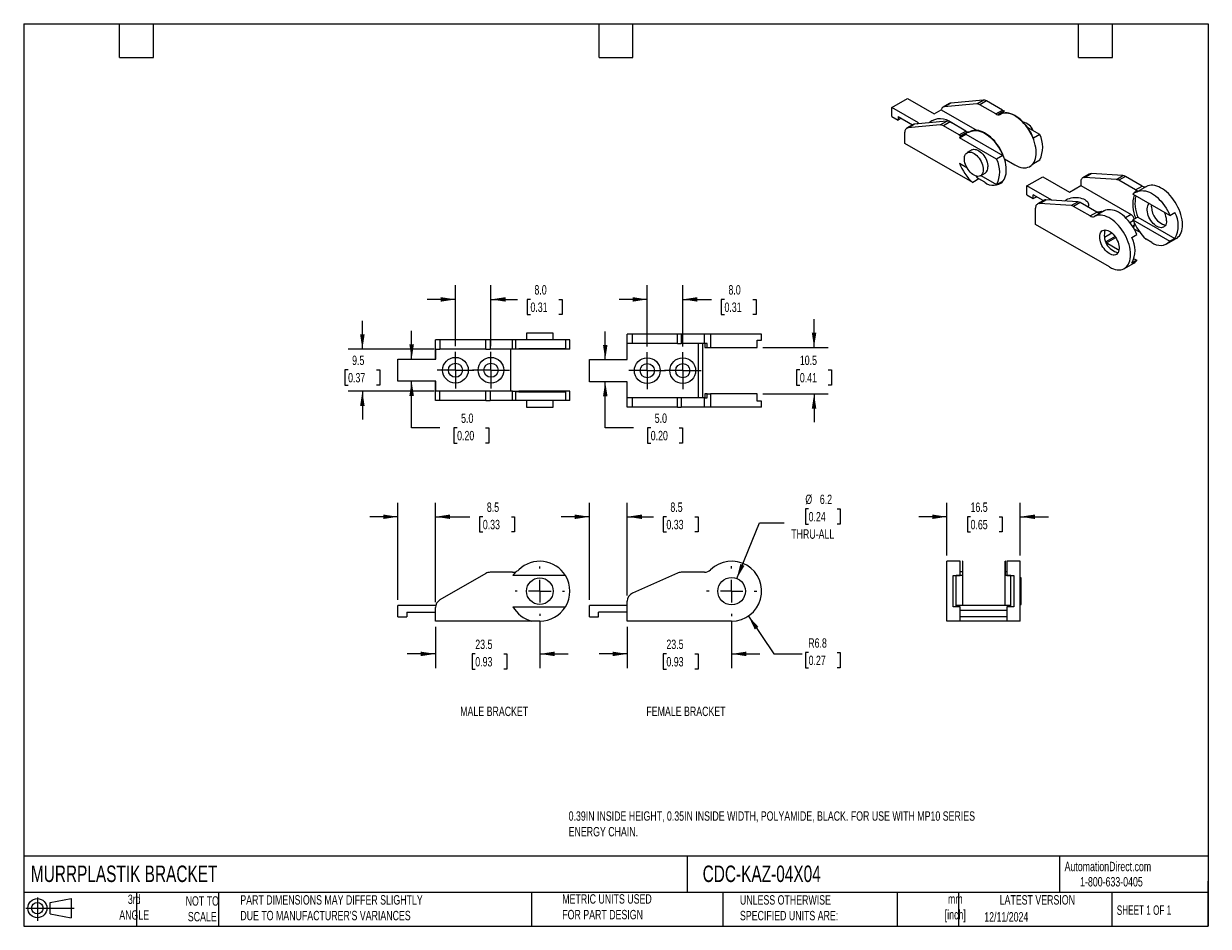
# Model space of a CAD drawing. Header units: millimetres. Extents: x 6 to 273, y 6 to 210.
import ezdxf

# ---------------------------------------------------------------- set-up
doc = ezdxf.new("R2010")
doc.units = ezdxf.units.MM
doc.layers.add('TEXT', color=140, linetype='Continuous', lineweight=25)
doc.styles.add('SLDTEXTSTYLE0', font='TXT', dxfattribs={"width": 0.7})
doc.styles.add('SLDTEXTSTYLE1', font='TXT', dxfattribs={"width": 0.65})
doc.dimstyles.new('SLDDIMSTYLE0', dxfattribs={"dimtxt": 2.158008, "dimasz": 3.302, "dimexe": 0, "dimexo": 0.0625, "dimgap": 0.539502, "dimtad": 0, "dimtih": 1, "dimtoh": 1, "dimrnd": 1e-09, "dimzin": 12, "dimdsep": 46, "dimtxsty": 'SLDTEXTSTYLE0', "dimsah": 1, "dimcen": 0.09, "dimadec": 0, "dimazin": 3, "dimtfac": 1, "dimtmove": 0, "dimatfit": 0, "dimfxl": 0, "dimfrac": 2, "dimtolj": 1, "dimtzin": 12, "dimarcsym": 0})
doc.dimstyles.new('SLDDIMSTYLE1', dxfattribs={"dimtxt": 2.158008, "dimasz": 3.302, "dimexe": 0, "dimexo": 0.0625, "dimgap": 0.539502, "dimtad": 0, "dimtih": 1, "dimtoh": 1, "dimrnd": 1e-09, "dimzin": 12, "dimdsep": 46, "dimtxsty": 'SLDTEXTSTYLE0', "dimsah": 1, "dimcen": 0, "dimadec": 0, "dimazin": 3, "dimtfac": 1, "dimtofl": 0, "dimtmove": 0, "dimatfit": 3, "dimfxl": 0, "dimfrac": 2, "dimtolj": 1, "dimtzin": 12, "dimarcsym": 0})
doc.dimstyles.new('SLDDIMSTYLE2', dxfattribs={"dimtxt": 2.158008, "dimasz": 3.302, "dimexe": 0, "dimexo": 0.0625, "dimgap": 0.539502, "dimtad": 0, "dimtih": 1, "dimtoh": 1, "dimrnd": 1e-09, "dimzin": 12, "dimdsep": 46, "dimtxsty": 'SLDTEXTSTYLE0', "dimsah": 1, "dimcen": 0, "dimadec": 0, "dimazin": 3, "dimtfac": 1, "dimtofl": 0, "dimtmove": 0, "dimatfit": 3, "dimfxl": 0, "dimfrac": 2, "dimtolj": 1, "dimtzin": 12, "dimarcsym": 0})
doc.dimstyles.new('SLDDIMSTYLE3', dxfattribs={"dimtxt": 2.158008, "dimasz": 3.302, "dimexe": 0, "dimexo": 0.0625, "dimgap": 0.539502, "dimtad": 0, "dimtih": 1, "dimtoh": 1, "dimrnd": 1e-09, "dimzin": 4, "dimdsep": 46, "dimtxsty": 'SLDTEXTSTYLE0', "dimsah": 1, "dimcen": 0.09, "dimadec": 0, "dimazin": 1, "dimtfac": 1, "dimtmove": 0, "dimatfit": 0, "dimfxl": 0, "dimfrac": 2, "dimtolj": 1, "dimtzin": 12, "dimarcsym": 0})

# ---------------------------------------------------------------- blocks, each defined once
blk = doc.blocks.new('Block11')
at = {"color": 7, "linetype": 'Continuous', "lineweight": 18}
for p, q in [((0, 2.88), (10.87, 2.88)), ((2.59, 5.31), (2.59, 0)), ((5.48, 4.17), (10.18, 5.03)), ((5.48, 1.6), (5.48, 4.17)), ((10.18, 5.03), (10.18, 0.73)), ((5.48, 1.6), (10.18, 0.73))]:
    blk.add_line(p, q, dxfattribs=at)
for radius in [2.15, 1.29]:
    blk.add_circle((2.59, 2.88), radius, dxfattribs=at)
blk = doc.blocks.new('Block12')
at = {"color": 7, "linetype": 'Continuous'}
blk.add_blockref('Block11', (0, 0), dxfattribs=at)
blk = doc.blocks.new('_D')
at = {"color": 7, "linetype": 'Continuous', "lineweight": 0}
for p, q in [((165.73, 74.89), (165.73, 64.5)), ((142.23, 73.78), (142.23, 64.5)), ((142.23, 67.68), (135.88, 67.68)), ((151.05, 67.68), (150.33, 67.68)), ((150.33, 67.68), (150.33, 64.25)), ((157.47, 67.68), (158.19, 67.68)), ((158.19, 67.68), (158.19, 64.25)), ((165.73, 67.68), (172.08, 67.68)), ((150.33, 64.25), (151.05, 64.25)), ((158.19, 64.25), (157.47, 64.25))]:
    blk.add_line(p, q, dxfattribs=at)
at = {"color": 7, "linetype": 'Continuous', "lineweight": 18}
for points in [[(142.23, 67.68), (138.93, 68.18), (138.93, 67.17)], [(165.73, 67.68), (169.04, 67.17), (169.04, 68.18)]]:
    blk.add_solid(points, dxfattribs=at)
at = {"color": 7, "linetype": 'Continuous', "lineweight": 18, "char_height": 2.117, "attachment_point": 1, "style": 'SLDTEXTSTYLE0'}
for s, insert in [('23.5', (151.05, 70.89)), ('0.93', (151.05, 66.97))]:
    blk.add_mtext(s, dxfattribs=dict(at, insert=insert))
blk = doc.blocks.new('_D_1')
at = {"color": 7, "linetype": 'Continuous', "lineweight": 0}
for p, q in [((169.51, 76.2), (175.26, 67.68)), ((175.26, 67.68), (181.61, 67.68)), ((183.06, 67.98), (182.34, 67.98)), ((182.34, 67.98), (182.34, 64.55)), ((189.48, 67.98), (190.2, 67.98)), ((190.2, 67.98), (190.2, 64.55)), ((182.34, 64.55), (183.06, 64.55)), ((190.2, 64.55), (189.48, 64.55))]:
    blk.add_line(p, q, dxfattribs=at)
at = {"color": 7, "linetype": 'Continuous', "lineweight": 18}
blk.add_solid([(169.51, 76.2), (170.94, 73.18), (171.78, 73.75)], dxfattribs=at)
at = {"color": 7, "linetype": 'Continuous', "lineweight": 18, "char_height": 2.117, "attachment_point": 1, "style": 'SLDTEXTSTYLE0'}
for s, insert in [('R6.8', (182.98, 71.19)), ('0.27', (183.06, 67.28))]:
    blk.add_mtext(s, dxfattribs=dict(at, insert=insert))
blk = doc.blocks.new('_D_2')
at = {"color": 7, "linetype": 'Continuous', "lineweight": 0}
for p, q in [((183.06, 100.32), (182.34, 100.32)), ((182.34, 100.32), (182.34, 96.89)), ((189.48, 100.32), (190.2, 100.32)), ((190.2, 100.32), (190.2, 96.89)), ((166.9, 84.67), (172, 97.19)), ((172, 97.19), (177.56, 97.19)), ((182.34, 96.89), (183.06, 96.89)), ((190.2, 96.89), (189.48, 96.89))]:
    blk.add_line(p, q, dxfattribs=at)
at = {"color": 7, "linetype": 'Continuous', "lineweight": 18}
blk.add_solid([(166.9, 84.67), (168.62, 87.53), (167.68, 87.92)], dxfattribs=at)
at = {"color": 7, "linetype": 'Continuous', "lineweight": 18, "char_height": 2.117, "attachment_point": 1, "style": 'SLDTEXTSTYLE0'}
for s, insert in [('%%c', (182.33, 103.53)), ('6.2', (185.59, 103.53)), ('0.24', (183.06, 99.62)), ('THRU-ALL', (179.15, 95.71))]:
    blk.add_mtext(s, dxfattribs=dict(at, insert=insert))
blk = doc.blocks.new('_D_3')
at = {"color": 7, "linetype": 'Continuous', "lineweight": 0}
for p, q in [((133.73, 79.82), (133.73, 101.72)), ((142.23, 80.82), (142.23, 101.72)), ((133.73, 98.55), (127.38, 98.55)), ((142.23, 98.55), (148.13, 98.55)), ((151.05, 98.55), (150.33, 98.55)), ((150.33, 98.55), (150.33, 95.12)), ((157.47, 98.55), (158.19, 98.55)), ((158.19, 98.55), (158.19, 95.12)), ((150.33, 95.12), (151.05, 95.12)), ((158.19, 95.12), (157.47, 95.12))]:
    blk.add_line(p, q, dxfattribs=at)
at = {"color": 7, "linetype": 'Continuous', "lineweight": 18}
for points in [[(133.73, 98.55), (130.43, 99.05), (130.43, 98.04)], [(142.23, 98.55), (145.54, 98.04), (145.54, 99.05)]]:
    blk.add_solid(points, dxfattribs=at)
at = {"color": 7, "linetype": 'Continuous', "lineweight": 18, "char_height": 2.117, "attachment_point": 1, "style": 'SLDTEXTSTYLE0'}
for s, insert in [('8.5', (151.95, 101.76)), ('0.33', (151.05, 97.85))]:
    blk.add_mtext(s, dxfattribs=dict(at, insert=insert))
blk = doc.blocks.new('_D_4')
at = {"color": 7, "linetype": 'Continuous', "lineweight": 0}
for p, q in [((90.6, 79.82), (90.6, 101.72)), ((99.05, 79.35), (99.05, 101.72)), ((90.6, 98.55), (84.25, 98.55)), ((99.05, 98.55), (106.8, 98.55)), ((109.72, 98.55), (109, 98.55)), ((109, 98.55), (109, 95.12)), ((116.14, 98.55), (116.86, 98.55)), ((116.86, 98.55), (116.86, 95.12)), ((109, 95.12), (109.72, 95.12)), ((116.86, 95.12), (116.14, 95.12))]:
    blk.add_line(p, q, dxfattribs=at)
at = {"color": 7, "linetype": 'Continuous', "lineweight": 18}
for points in [[(90.6, 98.55), (87.3, 99.05), (87.3, 98.04)], [(99.05, 98.55), (102.36, 98.04), (102.36, 99.05)]]:
    blk.add_solid(points, dxfattribs=at)
at = {"color": 7, "linetype": 'Continuous', "lineweight": 18, "char_height": 2.117, "attachment_point": 1, "style": 'SLDTEXTSTYLE0'}
for s, insert in [('8.5', (110.62, 101.76)), ('0.33', (109.72, 97.85))]:
    blk.add_mtext(s, dxfattribs=dict(at, insert=insert))
blk = doc.blocks.new('_D_5')
at = {"color": 7, "linetype": 'Continuous', "lineweight": 0}
for p, q in [((122.55, 74.99), (122.55, 64.5)), ((99.05, 73.78), (99.05, 64.5)), ((99.05, 67.68), (92.7, 67.68)), ((108.02, 67.68), (107.3, 67.68)), ((107.3, 67.68), (107.3, 64.25)), ((114.44, 67.68), (115.16, 67.68)), ((115.16, 67.68), (115.16, 64.25)), ((122.55, 67.68), (128.9, 67.68)), ((107.3, 64.25), (108.02, 64.25)), ((115.16, 64.25), (114.44, 64.25))]:
    blk.add_line(p, q, dxfattribs=at)
at = {"color": 7, "linetype": 'Continuous', "lineweight": 18}
for points in [[(99.05, 67.68), (95.75, 68.18), (95.75, 67.17)], [(122.55, 67.68), (125.86, 67.17), (125.86, 68.18)]]:
    blk.add_solid(points, dxfattribs=at)
at = {"color": 7, "linetype": 'Continuous', "lineweight": 18, "char_height": 2.117, "attachment_point": 1, "style": 'SLDTEXTSTYLE0'}
for s, insert in [('23.5', (108.02, 70.89)), ('0.93', (108.02, 66.97))]:
    blk.add_mtext(s, dxfattribs=dict(at, insert=insert))
blk = doc.blocks.new('SW_CENTERMARKSYMBOL_0')
at = {"color": 0, "linetype": 'Continuous', "lineweight": 18}
for p, q in [((0, 5.08), (0, 5.64)), ((-5.08, 0), (-5.64, 0)), ((0, 0), (-2.54, 0)), ((0, 0), (0, 2.54)), ((0, 0), (0, -2.54)), ((0, 0), (2.54, 0)), ((5.08, 0), (5.64, 0)), ((0, -5.08), (0, -5.64))]:
    blk.add_line(p, q, dxfattribs=at)
blk = doc.blocks.new('SW_CENTERMARKSYMBOL_1')
at = {"color": 0, "linetype": 'Continuous', "lineweight": 18}
for p, q in [((0, 5.08), (0, 5.54)), ((-5.08, 0), (-5.54, 0)), ((0, 0), (-2.54, 0)), ((0, 0), (0, 2.54)), ((0, 0), (0, -2.54)), ((0, 0), (2.54, 0)), ((5.08, 0), (5.54, 0)), ((0, -5.08), (0, -5.54))]:
    blk.add_line(p, q, dxfattribs=at)
blk = doc.blocks.new('_D_6')
at = {"color": 7, "linetype": 'Continuous', "lineweight": 0}
for p, q in [((184.29, 136.69), (184.29, 143.04)), ((172.74, 136.69), (187.47, 136.69)), ((181.09, 131.62), (180.36, 131.62)), ((180.36, 131.62), (180.36, 128.19)), ((187.5, 131.62), (188.22, 131.62)), ((188.22, 131.62), (188.22, 128.19)), ((180.36, 128.19), (181.09, 128.19)), ((188.22, 128.19), (187.5, 128.19)), ((172.74, 126.19), (187.47, 126.19)), ((184.29, 126.19), (184.29, 119.84))]:
    blk.add_line(p, q, dxfattribs=at)
at = {"color": 7, "linetype": 'Continuous', "lineweight": 18}
for points in [[(184.29, 136.69), (184.8, 139.99), (183.78, 139.99)], [(184.29, 126.19), (183.78, 122.89), (184.8, 122.89)]]:
    blk.add_solid(points, dxfattribs=at)
at = {"color": 7, "linetype": 'Continuous', "lineweight": 18, "char_height": 2.117, "attachment_point": 1, "style": 'SLDTEXTSTYLE0'}
for s, insert in [('10.5', (181.09, 134.83)), ('0.41', (181.09, 130.92))]:
    blk.add_mtext(s, dxfattribs=dict(at, insert=insert))
blk = doc.blocks.new('_D_7')
at = {"color": 7, "linetype": 'Continuous', "lineweight": 0}
for p, q in [((146.73, 136.85), (146.73, 150.65)), ((154.73, 136.85), (154.73, 150.65)), ((146.73, 147.48), (140.38, 147.48)), ((154.73, 147.48), (161.2, 147.48)), ((164.12, 147.48), (163.4, 147.48)), ((163.4, 147.48), (163.4, 144.05)), ((170.54, 147.48), (171.26, 147.48)), ((171.26, 147.48), (171.26, 144.05)), ((163.4, 144.05), (164.12, 144.05)), ((171.26, 144.05), (170.54, 144.05))]:
    blk.add_line(p, q, dxfattribs=at)
at = {"color": 7, "linetype": 'Continuous', "lineweight": 18}
for points in [[(146.73, 147.48), (143.43, 147.99), (143.43, 146.97)], [(154.73, 147.48), (158.04, 146.97), (158.04, 147.99)]]:
    blk.add_solid(points, dxfattribs=at)
at = {"color": 7, "linetype": 'Continuous', "lineweight": 18, "char_height": 2.117, "attachment_point": 1, "style": 'SLDTEXTSTYLE0'}
for s, insert in [('8.0', (165.02, 150.69)), ('0.31', (164.12, 146.78))]:
    blk.add_mtext(s, dxfattribs=dict(at, insert=insert))
blk = doc.blocks.new('_D_8')
at = {"color": 7, "linetype": 'Continuous', "lineweight": 0}
for p, q in [((103.55, 136.95), (103.55, 150.65)), ((111.55, 136.95), (111.55, 150.65)), ((103.55, 147.48), (97.2, 147.48)), ((111.55, 147.48), (117.51, 147.48)), ((120.44, 147.48), (119.71, 147.48)), ((119.71, 147.48), (119.71, 144.05)), ((126.85, 147.48), (127.58, 147.48)), ((127.58, 147.48), (127.58, 144.05)), ((119.71, 144.05), (120.44, 144.05)), ((127.58, 144.05), (126.85, 144.05))]:
    blk.add_line(p, q, dxfattribs=at)
at = {"color": 7, "linetype": 'Continuous', "lineweight": 18}
for points in [[(103.55, 147.48), (100.25, 147.99), (100.25, 146.97)], [(111.55, 147.48), (114.86, 146.97), (114.86, 147.99)]]:
    blk.add_solid(points, dxfattribs=at)
at = {"color": 7, "linetype": 'Continuous', "lineweight": 18, "char_height": 2.117, "attachment_point": 1, "style": 'SLDTEXTSTYLE0'}
for s, insert in [('8.0', (121.34, 150.69)), ('0.31', (120.44, 146.78))]:
    blk.add_mtext(s, dxfattribs=dict(at, insert=insert))
blk = doc.blocks.new('_D_9')
at = {"color": 7, "linetype": 'Continuous', "lineweight": 0}
for p, q in [((93.69, 134.04), (93.69, 140.39)), ((93.69, 118.58), (93.69, 129.04)), ((100.04, 118.58), (93.69, 118.58)), ((103.93, 118.58), (103.21, 118.58)), ((103.21, 118.58), (103.21, 115.15)), ((110.34, 118.58), (111.07, 118.58)), ((111.07, 118.58), (111.07, 115.15)), ((103.21, 115.15), (103.93, 115.15)), ((111.07, 115.15), (110.34, 115.15))]:
    blk.add_line(p, q, dxfattribs=at)
at = {"color": 7, "linetype": 'Continuous', "lineweight": 18}
for points in [[(93.69, 134.04), (94.2, 137.34), (93.18, 137.34)], [(93.69, 129.04), (93.18, 125.74), (94.2, 125.74)]]:
    blk.add_solid(points, dxfattribs=at)
at = {"color": 7, "linetype": 'Continuous', "lineweight": 18, "char_height": 2.117, "attachment_point": 1, "style": 'SLDTEXTSTYLE0'}
for s, insert in [('5.0', (104.83, 121.79)), ('0.20', (103.93, 117.88))]:
    blk.add_mtext(s, dxfattribs=dict(at, insert=insert))
blk = doc.blocks.new('_D_10')
at = {"color": 7, "linetype": 'Continuous', "lineweight": 0}
for p, q in [((137.28, 133.94), (137.28, 140.29)), ((137.28, 118.58), (137.28, 128.94)), ((143.63, 118.58), (137.28, 118.58)), ((147.52, 118.58), (146.79, 118.58)), ((146.79, 118.58), (146.79, 115.15)), ((153.93, 118.58), (154.66, 118.58)), ((154.66, 118.58), (154.66, 115.15)), ((146.79, 115.15), (147.52, 115.15)), ((154.66, 115.15), (153.93, 115.15))]:
    blk.add_line(p, q, dxfattribs=at)
at = {"color": 7, "linetype": 'Continuous', "lineweight": 18}
for points in [[(137.28, 133.94), (137.79, 137.24), (136.77, 137.24)], [(137.28, 128.94), (136.77, 125.64), (137.79, 125.64)]]:
    blk.add_solid(points, dxfattribs=at)
at = {"color": 7, "linetype": 'Continuous', "lineweight": 18, "char_height": 2.117, "attachment_point": 1, "style": 'SLDTEXTSTYLE0'}
for s, insert in [('5.0', (148.42, 121.79)), ('0.20', (147.52, 117.88))]:
    blk.add_mtext(s, dxfattribs=dict(at, insert=insert))
blk = doc.blocks.new('_D_11')
at = {"color": 7, "linetype": 'Continuous', "lineweight": 0}
for p, q in [((82.6, 136.29), (82.6, 142.64)), ((98.78, 136.29), (79.43, 136.29)), ((79.39, 131.62), (78.67, 131.62)), ((78.67, 131.62), (78.67, 128.19)), ((85.81, 131.62), (86.53, 131.62)), ((86.53, 131.62), (86.53, 128.19)), ((78.67, 128.19), (79.39, 128.19)), ((86.53, 128.19), (85.81, 128.19)), ((98.78, 126.79), (79.43, 126.79)), ((82.6, 126.79), (82.6, 120.44))]:
    blk.add_line(p, q, dxfattribs=at)
at = {"color": 7, "linetype": 'Continuous', "lineweight": 18}
for points in [[(82.6, 136.29), (83.11, 139.59), (82.09, 139.59)], [(82.6, 126.79), (82.09, 123.49), (83.11, 123.49)]]:
    blk.add_solid(points, dxfattribs=at)
at = {"color": 7, "linetype": 'Continuous', "lineweight": 18, "char_height": 2.117, "attachment_point": 1, "style": 'SLDTEXTSTYLE0'}
for s, insert in [('9.5', (80.29, 134.83)), ('0.37', (79.39, 130.92))]:
    blk.add_mtext(s, dxfattribs=dict(at, insert=insert))
blk = doc.blocks.new('SW_CENTERMARKSYMBOL_2')
at = {"color": 0, "linetype": 'Continuous', "lineweight": 18}
for p, q in [((0, 2.54), (0, 4.14)), ((-2.54, 0), (-4.14, 0)), ((0, 0), (-2.54, 0)), ((0, 0), (0, 2.54)), ((0, 0), (0, -2.54)), ((0, 0), (2.54, 0)), ((2.54, 0), (4.14, 0)), ((0, -2.54), (0, -4.14))]:
    blk.add_line(p, q, dxfattribs=at)
blk = doc.blocks.new('SW_CENTERMARKSYMBOL_3')
at = {"color": 0, "linetype": 'Continuous', "lineweight": 18}
for p, q in [((0, 2.54), (0, 4.14)), ((-2.54, 0), (-4.14, 0)), ((0, 0), (-2.54, 0)), ((0, 0), (0, 2.54)), ((0, 0), (0, -2.54)), ((0, 0), (2.54, 0)), ((2.54, 0), (4.14, 0)), ((0, -2.54), (0, -4.14))]:
    blk.add_line(p, q, dxfattribs=at)
blk = doc.blocks.new('SW_CENTERMARKSYMBOL_4')
at = {"color": 0, "linetype": 'Continuous', "lineweight": 18}
for p, q in [((0, 2.54), (0, 4.14)), ((-2.54, 0), (-4.14, 0)), ((0, 0), (-2.54, 0)), ((0, 0), (0, 2.54)), ((0, 0), (0, -2.54)), ((0, 0), (2.54, 0)), ((2.54, 0), (4.14, 0)), ((0, -2.54), (0, -4.14))]:
    blk.add_line(p, q, dxfattribs=at)
blk = doc.blocks.new('SW_CENTERMARKSYMBOL_5')
at = {"color": 0, "linetype": 'Continuous', "lineweight": 18}
for p, q in [((0, 2.54), (0, 4.14)), ((-2.54, 0), (-4.14, 0)), ((0, 0), (-2.54, 0)), ((0, 0), (0, 2.54)), ((0, 0), (0, -2.54)), ((0, 0), (2.54, 0)), ((2.54, 0), (4.14, 0)), ((0, -2.54), (0, -4.14))]:
    blk.add_line(p, q, dxfattribs=at)
blk = doc.blocks.new('_D_12')
at = {"color": 7, "linetype": 'Continuous', "lineweight": 0}
for p, q in [((214.2, 89.82), (214.2, 101.72)), ((230.7, 89.82), (230.7, 101.72)), ((214.2, 98.55), (207.85, 98.55)), ((219.52, 98.55), (218.8, 98.55)), ((218.8, 98.55), (218.8, 95.12)), ((225.94, 98.55), (226.66, 98.55)), ((226.66, 98.55), (226.66, 95.12)), ((230.7, 98.55), (237.05, 98.55)), ((218.8, 95.12), (219.52, 95.12)), ((226.66, 95.12), (225.94, 95.12))]:
    blk.add_line(p, q, dxfattribs=at)
at = {"color": 7, "linetype": 'Continuous', "lineweight": 18}
for points in [[(214.2, 98.55), (210.9, 99.05), (210.9, 98.04)], [(230.7, 98.55), (234, 98.04), (234, 99.05)]]:
    blk.add_solid(points, dxfattribs=at)
at = {"color": 7, "linetype": 'Continuous', "lineweight": 18, "char_height": 2.117, "attachment_point": 1, "style": 'SLDTEXTSTYLE0'}
for s, insert in [('16.5', (219.52, 101.76)), ('0.65', (219.52, 97.85))]:
    blk.add_mtext(s, dxfattribs=dict(at, insert=insert))

msp = doc.modelspace()

# ---------------------------------------------------------------- linework, layer by layer
for p, q in [((201.804, 190.697), (205.34, 192.738)), ((205.34, 192.738), (211.353, 189.267)), ((222.4, 192.346), (215.098, 191.693)), ((220.915, 191.489), (222.4, 192.346)), ((223.107, 192.157), (221.622, 191.3)), ((226.678, 190.095), (223.107, 192.157)), ((207.817, 187.226), (201.804, 190.697)), ((201.804, 188.656), (201.804, 190.697)), ((211.353, 189.267), (212.944, 190.185)), ((212.944, 190.185), (221, 185.535)), ((214.805, 191.603), (213.32, 190.746)), ((215.098, 191.693), (213.613, 190.836)), ((220.915, 191.489), (213.613, 190.836)), ((225.193, 189.238), (221.622, 191.3)), ((225.193, 189.238), (226.678, 190.095)), ((227.133, 189.919), (225.719, 189.103)), ((226.149, 189.128), (226.721, 189.458)), ((226.826, 189.397), (226.721, 189.458)), ((201.804, 188.656), (203.218, 187.839)), ((203.218, 188.656), (206.459, 186.785)), ((203.218, 188.656), (203.218, 187.839)), ((203.926, 188.248), (203.218, 187.839)), ((206.602, 186.868), (205.118, 186.011)), ((205.41, 186.101), (206.895, 186.958)), ((212.712, 186.754), (205.41, 186.101)), ((214.197, 187.611), (206.895, 186.958)), ((207.438, 187.007), (207.817, 187.226)), ((212.712, 186.754), (214.197, 187.611)), ((214.904, 187.422), (213.419, 186.564)), ((218.475, 185.36), (214.904, 187.422)), ((226.253, 189.174), (226.182, 189.133)), ((204.703, 182.614), (204.703, 185.095)), ((216.99, 184.503), (213.419, 186.564)), ((216.99, 184.503), (218.475, 185.36)), ((217.034, 183.866), (218.448, 184.682)), ((218.86, 185.143), (217.446, 184.327)), ((218.448, 184.682), (226.816, 179.851)), ((219.465, 185.256), (219.394, 185.215)), ((235.089, 184.627), (232.361, 186.202)), ((235.089, 184.627), (233.675, 183.811)), ((220.009, 173.778), (204.703, 182.614)), ((225.401, 179.035), (217.034, 183.866)), ((224.611, 183.45), (224.927, 183.268)), ((224.83, 183.212), (224.927, 183.268)), ((224.927, 183.268), (224.927, 183.103)), ((219.82, 181.131), (218.76, 180.519)), ((226.816, 179.851), (225.401, 179.035)), ((227.165, 179.118), (229.523, 177.757)), ((233.675, 178.095), (235.089, 178.911)), ((217.034, 178.15), (218.679, 177.2)), ((232.897, 177.422), (232.968, 177.463)), ((221.423, 174.595), (220.009, 173.778)), ((222.734, 173.838), (221.423, 174.595)), ((221.759, 175.323), (222.82, 175.935)), ((221.845, 175.372), (225.401, 173.319)), ((225.401, 173.319), (226.816, 174.136)), ((226.109, 173.504), (226.18, 173.544)), ((232.231, 173.05), (235.766, 175.091)), ((235.766, 175.091), (241.777, 171.622)), ((244.358, 173.928), (244.358, 173.112)), ((246.257, 175.701), (244.772, 174.844)), ((245.197, 174.936), (246.682, 175.793)), ((252.344, 174.484), (245.197, 174.936)), ((253.829, 175.342), (246.682, 175.793)), ((252.344, 174.484), (253.829, 175.342)), ((254.404, 175.151), (252.919, 174.294)), ((256.645, 172.143), (252.919, 174.294)), ((258.13, 173), (254.404, 175.151)), ((237.805, 169.832), (232.231, 173.05)), ((232.231, 171.009), (232.231, 173.05)), ((232.231, 171.009), (233.645, 170.193)), ((233.645, 170.193), (233.645, 171.009)), ((235.887, 169.715), (233.645, 171.009)), ((241.777, 171.622), (244.358, 173.112)), ((244.358, 173.112), (255.672, 166.58)), ((264.398, 166.36), (256.072, 171.167)), ((256.464, 171.599), (257.101, 171.967)), ((256.645, 172.143), (258.13, 173)), ((259.119, 172.895), (256.998, 171.67)), ((233.645, 170.193), (234.352, 170.601)), ((234.175, 164.376), (234.175, 168.05)), ((236.075, 169.823), (234.59, 168.966)), ((235.014, 169.058), (236.499, 169.915)), ((242.161, 168.606), (235.014, 169.058)), ((243.646, 169.463), (236.499, 169.915)), ((242.161, 168.606), (243.646, 169.463)), ((244.221, 169.273), (242.737, 168.415)), ((246.462, 166.264), (242.737, 168.415)), ((247.947, 167.122), (244.221, 169.273)), ((246.462, 166.264), (247.947, 167.122)), ((249.573, 167.384), (247.452, 166.16)), ((248.403, 166.946), (249.04, 167.313)), ((255.672, 166.58), (254.434, 165.866)), ((256.072, 165.369), (256.709, 165.737)), ((256.072, 165.369), (264.398, 160.563)), ((257.204, 166.022), (256.709, 165.737)), ((257.204, 166.022), (265.529, 161.216)), ((264.398, 166.36), (265.529, 167.014)), ((250.792, 154.783), (234.175, 164.376)), ((255.399, 164.79), (256.135, 165.215)), ((256.379, 164.131), (256.014, 163.92)), ((256.169, 163.671), (256.171, 163.673)), ((257.62, 162.597), (256.375, 163.316)), ((256.379, 164.662), (256.379, 164.131)), ((249.657, 161.475), (251.328, 162.44)), ((252.055, 161.635), (249.99, 160.443)), ((250.079, 160.257), (252.95, 158.6)), ((250.166, 160.206), (252.22, 161.392)), ((255.842, 161.421), (256.973, 162.074)), ((260.338, 160.294), (259.027, 161.05)), ((263.713, 159.959), (265.834, 161.184)), ((265.529, 161.216), (264.398, 160.563)), ((254.167, 154.449), (256.289, 155.673)), ((256.973, 156.277), (255.842, 155.624)), ((256.352, 156.636), (256.973, 156.277)), ((119.554, 139.888), (119.554, 138.388)), ((125.554, 139.888), (119.554, 139.888)), ((125.554, 138.388), (125.554, 139.888)), ((142.234, 137.588), (142.234, 139.688)), ((143.42, 139.688), (142.234, 139.688)), ((143.42, 137.588), (143.42, 139.688)), ((153.528, 139.688), (143.42, 139.688)), ((153.528, 137.588), (153.528, 139.688)), ((154.341, 139.688), (153.528, 139.688)), ((154.341, 139.688), (154.341, 137.588)), ((159.61, 139.688), (154.341, 139.688)), ((159.61, 137.588), (159.61, 139.688)), ((161.01, 139.688), (159.61, 139.688)), ((161.01, 139.688), (161.01, 136.688)), ((172.484, 139.688), (161.01, 139.688)), ((172.484, 138.288), (172.484, 139.688)), ((99.054, 134.038), (99.054, 138.388)), ((100.054, 138.388), (99.054, 138.388)), ((99.108, 134.038), (99.108, 136.288)), ((99.108, 136.288), (100.054, 136.288)), ((100.054, 138.388), (100.054, 136.288)), ((110.38, 138.388), (100.054, 138.388)), ((110.38, 136.288), (100.054, 136.288)), ((110.38, 136.288), (110.38, 138.388)), ((111.38, 138.388), (110.38, 138.388)), ((110.38, 136.288), (111.38, 136.288)), ((111.38, 138.388), (111.38, 136.288)), ((116.43, 138.388), (111.38, 138.388)), ((116.43, 136.288), (111.38, 136.288)), ((116.054, 126.788), (116.054, 136.288)), ((116.43, 136.288), (116.43, 138.388)), ((117.075, 138.388), (116.43, 138.388)), ((117.83, 136.288), (116.43, 136.288)), ((117.075, 138.388), (117.075, 136.388)), ((128.326, 138.388), (117.075, 138.388)), ((117.075, 136.388), (117.83, 136.388)), ((117.83, 136.388), (117.83, 136.288)), ((128.326, 136.388), (117.83, 136.388)), ((129.304, 136.288), (117.83, 136.288)), ((128.326, 138.388), (128.326, 136.388)), ((129.304, 138.388), (128.326, 138.388)), ((129.304, 136.288), (129.304, 138.388)), ((143.42, 137.588), (142.234, 137.588)), ((142.234, 133.938), (142.234, 137.588)), ((153.528, 137.588), (143.42, 137.588)), ((153.528, 137.588), (154.341, 137.588)), ((159.61, 137.588), (154.341, 137.588)), ((158.234, 137.588), (158.234, 125.288)), ((159.234, 125.288), (159.234, 137.588)), ((160.255, 137.588), (159.61, 137.588)), ((159.701, 137.588), (159.701, 136.688)), ((159.701, 136.688), (160.255, 136.688)), ((160.255, 136.688), (160.255, 137.588)), ((160.255, 136.688), (161.01, 136.688)), ((161.01, 136.688), (171.475, 136.688)), ((171.475, 138.288), (172.484, 138.288)), ((171.475, 136.688), (171.475, 138.288)), ((90.604, 129.038), (90.604, 134.038)), ((90.604, 134.038), (99.108, 134.038)), ((133.734, 128.938), (133.734, 133.938)), ((133.734, 133.938), (142.234, 133.938)), ((99.108, 129.038), (90.604, 129.038)), ((99.054, 124.688), (99.054, 129.038)), ((99.108, 126.788), (99.108, 129.038)), ((142.234, 128.938), (133.734, 128.938)), ((142.234, 125.288), (142.234, 128.938)), ((100.054, 126.788), (99.108, 126.788)), ((100.054, 124.688), (100.054, 126.788)), ((110.38, 126.788), (100.054, 126.788)), ((110.38, 124.688), (110.38, 126.788)), ((111.38, 126.788), (110.38, 126.788)), ((111.38, 126.788), (111.38, 124.688)), ((116.43, 126.788), (111.38, 126.788)), ((116.43, 124.688), (116.43, 126.788)), ((116.43, 126.788), (117.83, 126.788)), ((117.075, 126.688), (117.075, 124.688)), ((117.83, 126.688), (117.075, 126.688)), ((117.83, 126.788), (117.83, 126.688)), ((129.304, 126.788), (117.83, 126.788)), ((117.83, 126.688), (128.326, 126.688)), ((128.326, 126.688), (128.326, 124.688)), ((129.304, 124.688), (129.304, 126.788)), ((159.701, 126.188), (159.701, 125.288)), ((160.255, 126.188), (159.701, 126.188)), ((160.255, 125.288), (160.255, 126.188)), ((160.255, 126.188), (161.01, 126.188)), ((161.01, 126.188), (161.01, 123.188)), ((171.475, 126.188), (161.01, 126.188)), ((171.475, 124.588), (171.475, 126.188)), ((100.054, 124.688), (99.054, 124.688)), ((110.38, 124.688), (100.054, 124.688)), ((110.38, 124.688), (111.38, 124.688)), ((116.43, 124.688), (111.38, 124.688)), ((117.075, 124.688), (116.43, 124.688)), ((128.326, 124.688), (117.075, 124.688)), ((119.554, 124.688), (119.554, 123.188)), ((119.554, 123.188), (125.554, 123.188)), ((125.554, 123.188), (125.554, 124.688)), ((129.304, 124.688), (128.326, 124.688)), ((142.234, 123.188), (142.234, 125.288)), ((143.42, 125.288), (142.234, 125.288)), ((143.42, 123.188), (142.234, 123.188)), ((143.42, 123.188), (143.42, 125.288)), ((153.528, 125.288), (143.42, 125.288)), ((153.528, 123.188), (143.42, 123.188)), ((153.528, 123.188), (153.528, 125.288)), ((154.341, 125.288), (153.528, 125.288)), ((153.528, 123.188), (154.341, 123.188)), ((154.341, 125.288), (154.341, 123.188)), ((159.61, 125.288), (154.341, 125.288)), ((159.61, 123.188), (154.341, 123.188)), ((159.61, 123.188), (159.61, 125.288)), ((159.61, 125.288), (160.255, 125.288)), ((161.01, 123.188), (159.61, 123.188)), ((172.484, 123.188), (161.01, 123.188)), ((172.484, 124.588), (171.475, 124.588)), ((172.484, 123.188), (172.484, 124.588)), ((217.2, 88.547), (214.2, 88.547)), ((214.2, 75.047), (214.2, 88.547)), ((217.2, 85.347), (217.2, 88.547)), ((217.8, 88.547), (217.7, 88.547)), ((217.7, 88.547), (217.7, 85.297)), ((217.8, 78.547), (217.8, 88.547)), ((227.4, 88.547), (227.3, 88.547)), ((227.3, 78.547), (227.3, 88.547)), ((227.4, 85.297), (227.4, 88.547)), ((230.7, 88.547), (227.7, 88.547)), ((227.7, 88.547), (227.7, 85.347)), ((230.7, 75.047), (230.7, 88.547)), ((110.38, 85.779), (100.054, 79.817)), ((116.43, 86.047), (111.38, 86.047)), ((153.528, 85.874), (143.42, 81.374)), ((159.61, 86.047), (154.341, 86.047)), ((215.6, 85.347), (217.2, 85.347)), ((215.6, 78.247), (215.6, 85.347)), ((216.3, 78.247), (216.3, 85.347)), ((217.7, 86.153), (217.2, 86.153)), ((227.7, 86.153), (227.4, 86.153)), ((227.7, 85.347), (229.3, 85.347)), ((228.6, 78.247), (228.6, 85.347)), ((229.3, 85.347), (229.3, 78.247)), ((128.326, 85.297), (116.492, 85.297)), ((217.7, 85.297), (216.3, 85.297)), ((228.6, 85.297), (227.4, 85.297)), ((230.9, 84.797), (230.7, 84.797)), ((230.9, 81.797), (230.9, 84.797)), ((230.9, 78.797), (230.9, 81.797)), ((90.604, 76.047), (90.604, 78.547)), ((99.108, 78.547), (90.604, 78.547)), ((99.054, 75.047), (99.054, 78.085)), ((116.492, 78.297), (128.326, 78.297)), ((133.734, 76.047), (133.734, 78.547)), ((142.234, 78.547), (133.734, 78.547)), ((142.234, 75.047), (142.234, 79.547)), ((217.2, 78.247), (215.6, 78.247)), ((228.6, 78.547), (216.3, 78.547)), ((217.2, 75.047), (217.2, 78.247)), ((217.2, 77.547), (227.7, 77.547)), ((227.7, 78.247), (227.7, 75.047)), ((229.3, 78.247), (227.7, 78.247)), ((230.7, 78.797), (230.9, 78.797)), ((90.604, 76.047), (92.604, 76.047)), ((92.604, 77.047), (92.604, 76.047)), ((92.604, 77.047), (99.054, 77.047)), ((120.7, 75.047), (99.054, 75.047)), ((122.554, 75.047), (120.7, 75.047)), ((133.734, 76.047), (135.734, 76.047)), ((135.734, 76.047), (135.734, 77.047)), ((142.234, 77.047), (135.734, 77.047)), ((165.734, 75.047), (142.234, 75.047)), ((217.2, 75.047), (214.2, 75.047)), ((227.7, 76.047), (217.2, 76.047)), ((227.7, 75.047), (217.2, 75.047)), ((230.7, 75.047), (227.7, 75.047))]:
    msp.add_line(p, q)
at = {"flags": 128}
for points in [[(215.098, 191.693), (214.944, 191.664), (214.805, 191.603)], [(229.523, 177.757), (229.967, 177.524), (230.408, 177.341), (230.841, 177.21), (231.262, 177.131), (231.669, 177.106), (232.056, 177.135), (232.422, 177.216), (232.762, 177.35), (233.075, 177.536), (233.356, 177.772), (233.604, 178.055), (233.817, 178.383), (233.992, 178.754), (234.129, 179.165), (234.225, 179.61), (234.281, 180.088), (234.295, 180.593), (234.268, 181.122), (234.2, 181.669), (234.09, 182.23), (233.942, 182.8), (233.754, 183.375), (233.53, 183.948), (233.272, 184.515), (232.98, 185.072), (232.659, 185.613), (232.31, 186.133), (231.937, 186.629), (231.543, 187.095), (231.132, 187.528), (230.706, 187.924), (230.271, 188.28), (229.829, 188.592), (229.384, 188.858), (228.94, 189.075), (228.501, 189.242), (228.072, 189.357), (227.655, 189.419), (227.254, 189.427), (226.872, 189.382), (226.514, 189.284), (226.182, 189.133)], [(233.675, 183.811), (233.422, 184.39), (233.135, 184.959), (232.816, 185.514), (232.469, 186.048), (232.095, 186.558), (231.699, 187.039), (231.285, 187.487), (230.855, 187.897), (230.413, 188.265), (229.965, 188.59), (229.513, 188.867), (229.061, 189.093), (228.615, 189.269), (228.177, 189.39), (227.752, 189.457), (227.344, 189.469), (226.955, 189.425), (226.591, 189.327), (226.253, 189.174)], [(219.394, 185.215), (219.732, 185.367), (220.096, 185.466), (220.485, 185.509), (220.893, 185.497), (221.318, 185.43), (221.756, 185.309), (222.202, 185.134), (222.654, 184.907), (223.106, 184.63), (223.554, 184.306), (223.996, 183.937), (224.426, 183.527), (224.841, 183.08), (225.236, 182.599), (225.61, 182.089), (225.958, 181.554), (226.276, 181), (226.563, 180.43), (226.816, 179.851)], [(226.18, 173.544), (226.357, 173.658), (226.639, 173.894), (226.887, 174.177), (227.099, 174.505), (227.275, 174.876), (227.411, 175.287), (227.508, 175.732), (227.563, 176.21), (227.578, 176.715), (227.55, 177.244), (227.482, 177.791), (227.373, 178.352), (227.224, 178.922), (227.037, 179.497), (226.813, 180.07), (226.554, 180.637), (226.263, 181.194), (225.941, 181.735), (225.593, 182.255), (225.22, 182.751), (224.826, 183.217), (224.414, 183.65), (223.989, 184.046), (223.553, 184.402), (223.111, 184.714), (222.666, 184.98), (222.222, 185.197), (221.784, 185.364), (221.354, 185.479), (220.937, 185.541), (220.536, 185.549), (220.155, 185.504), (219.797, 185.406), (219.465, 185.256)], [(222.381, 176.696), (222.36, 176.367), (222.299, 176.068), (222.198, 175.806), (222.059, 175.584), (221.885, 175.408), (221.679, 175.281), (221.446, 175.205), (221.19, 175.182), (220.915, 175.213), (220.628, 175.296), (220.334, 175.43), (220.038, 175.613), (219.746, 175.84), (219.465, 176.108), (219.199, 176.412), (218.954, 176.744), (218.734, 177.1), (218.543, 177.472), (218.387, 177.852), (218.266, 178.234), (218.185, 178.609), (218.143, 178.971), (218.143, 179.313), (218.185, 179.628), (218.266, 179.909), (218.387, 180.152), (218.543, 180.351), (218.734, 180.503), (218.954, 180.605), (219.199, 180.654), (219.465, 180.651), (219.746, 180.594), (220.038, 180.485), (220.334, 180.326), (220.628, 180.12), (220.915, 179.872), (221.19, 179.586), (221.446, 179.267), (221.679, 178.922), (221.885, 178.557), (222.059, 178.18), (222.198, 177.798), (222.299, 177.419), (222.36, 177.049), (222.381, 176.696)], [(219.82, 181.131), (220.014, 181.217), (220.26, 181.267), (220.526, 181.263), (220.807, 181.206), (221.099, 181.097), (221.394, 180.938), (221.689, 180.733), (221.976, 180.484), (222.25, 180.198), (222.507, 179.879), (222.74, 179.534), (222.945, 179.17), (223.119, 178.793), (223.258, 178.411), (223.359, 178.031), (223.421, 177.661), (223.442, 177.308)], [(220.756, 175.253), (220.966, 175.032), (221.423, 174.595)], [(256.998, 171.67), (257.334, 171.822), (257.697, 171.921), (258.083, 171.965), (258.489, 171.954), (258.912, 171.889), (259.347, 171.769), (259.791, 171.596), (260.24, 171.372), (260.69, 171.099), (261.137, 170.778), (261.576, 170.414), (262.005, 170.008), (262.419, 169.565), (262.814, 169.088), (263.188, 168.582), (263.536, 168.052), (263.855, 167.501), (264.144, 166.936), (264.398, 166.36)], [(265.834, 161.184), (266.012, 161.298), (266.293, 161.533), (266.541, 161.816), (266.754, 162.145), (266.929, 162.516), (267.066, 162.926), (267.162, 163.372), (267.218, 163.85), (267.232, 164.355), (267.205, 164.884), (267.137, 165.431), (267.027, 165.992), (266.879, 166.562), (266.691, 167.136), (266.468, 167.71), (266.209, 168.277), (265.917, 168.833), (265.596, 169.374), (265.247, 169.895), (264.874, 170.39), (264.48, 170.857), (264.069, 171.29), (263.644, 171.686), (263.208, 172.042), (262.766, 172.354), (262.321, 172.619), (261.877, 172.837), (261.438, 173.003), (261.009, 173.118), (260.592, 173.18), (260.191, 173.189), (259.809, 173.144), (259.451, 173.046), (259.119, 172.895)], [(240.728, 169.648), (240.87, 169.768), (241.14, 169.948), (241.453, 170.104), (241.801, 170.234), (242.178, 170.333), (242.575, 170.4), (242.984, 170.434), (243.398, 170.434), (243.808, 170.4), (244.205, 170.333), (244.581, 170.234), (244.929, 170.104), (245.242, 169.948), (245.513, 169.768), (245.736, 169.567), (245.908, 169.349), (246.025, 169.12), (246.084, 168.884), (246.084, 168.645), (246.025, 168.408), (245.961, 168.268)], [(263.662, 165.193), (263.641, 164.853), (263.577, 164.544), (263.472, 164.273), (263.329, 164.044), (263.149, 163.862), (262.937, 163.731), (262.696, 163.652), (262.431, 163.629), (262.147, 163.66), (261.85, 163.746), (261.546, 163.884), (261.241, 164.073), (260.94, 164.308), (260.649, 164.585), (260.374, 164.899), (260.12, 165.243), (259.893, 165.61), (259.696, 165.994), (259.534, 166.387), (259.41, 166.782), (259.326, 167.17), (259.283, 167.544), (259.283, 167.897), (259.326, 168.222), (259.41, 168.513), (259.534, 168.764), (259.696, 168.97), (259.766, 169.034)], [(260.268, 168.295), (260.289, 168.635), (260.303, 168.725)], [(250.792, 154.783), (251.237, 154.55), (251.678, 154.367), (252.11, 154.236), (252.532, 154.158), (252.938, 154.132), (253.326, 154.161), (253.692, 154.242), (254.032, 154.377), (254.344, 154.562), (254.626, 154.798), (254.874, 155.081), (255.087, 155.41), (255.262, 155.781), (255.399, 156.191), (255.495, 156.637), (255.551, 157.114), (255.565, 157.62), (255.538, 158.148), (255.469, 158.695), (255.36, 159.257), (255.211, 159.827), (255.024, 160.401), (254.8, 160.974), (254.541, 161.542), (254.25, 162.098), (253.929, 162.639), (253.58, 163.159), (253.207, 163.655), (252.813, 164.121), (252.402, 164.554), (251.976, 164.951), (251.541, 165.306), (251.098, 165.618), (250.653, 165.884), (250.21, 166.101), (249.771, 166.268), (249.341, 166.383), (248.924, 166.445), (248.523, 166.453), (248.142, 166.408), (247.784, 166.31), (247.452, 166.16)], [(256.973, 162.074), (256.719, 162.65), (256.431, 163.215), (256.111, 163.766), (255.763, 164.296), (255.39, 164.802), (254.994, 165.278), (254.581, 165.722), (254.152, 166.127), (253.712, 166.492), (253.265, 166.813), (252.816, 167.086), (252.367, 167.31), (251.922, 167.483), (251.487, 167.602), (251.064, 167.668), (250.658, 167.679), (250.272, 167.635), (249.909, 167.536), (249.573, 167.384)], [(248.6, 161.56), (248.622, 161.9), (248.685, 162.209), (248.79, 162.48), (248.934, 162.709), (249.113, 162.891), (249.326, 163.022), (249.567, 163.101), (249.832, 163.124), (250.115, 163.093), (250.412, 163.007), (250.716, 162.868), (251.022, 162.68), (251.323, 162.444), (251.614, 162.167), (251.889, 161.854), (252.142, 161.51), (252.369, 161.143), (252.566, 160.759), (252.728, 160.366), (252.852, 159.971), (252.937, 159.583), (252.979, 159.209), (252.979, 158.856), (252.937, 158.53), (252.852, 158.24), (252.728, 157.989), (252.566, 157.783), (252.369, 157.626), (252.142, 157.521), (251.889, 157.47), (251.614, 157.473), (251.323, 157.532), (251.022, 157.645), (250.716, 157.809), (250.412, 158.021), (250.115, 158.278), (249.832, 158.574), (249.567, 158.904), (249.326, 159.26), (249.113, 159.637), (248.934, 160.026), (248.79, 160.421), (248.685, 160.813), (248.622, 161.195), (248.6, 161.56)]]:
    msp.add_lwpolyline(points, dxfattribs=at)
for centre, radius in [((103.554, 131.538), 2.9), ((111.554, 131.538), 2.9), ((146.734, 131.438), 2.9), ((154.734, 131.438), 2.9), ((103.554, 131.538), 1.6), ((111.554, 131.538), 1.6), ((146.734, 131.438), 1.6), ((154.734, 131.438), 1.6), ((122.554, 81.797), 3), ((165.734, 81.797), 3.1)]:
    msp.add_circle(centre, radius)
for centre, radius, start, end in [((222.45, 191.12), 1.227, 57.65072, 92.35776), ((213.702, 190.076), 0.766, 96.66406, 171.78391), ((220.965, 190.263), 1.227, 57.65072, 92.35776), ((227.419, 191.338), 1.447, 239.16625, 258.61821), ((228.843, 187.976), 2.588, 131.3458, 145.08146), ((206.951, 186.257), 0.704, 94.57752, 119.73535), ((212.719, 184.155), 3.991, 49.27543, 129.07068), ((212.763, 185.528), 1.227, 57.65072, 92.35776), ((214.248, 186.385), 1.227, 57.65072, 92.35776), ((225.78, 190.063), 1.013, 234.52791, 293.38671), ((225.888, 189.877), 0.792, 257.71725, 297.48702), ((230.369, 183.997), 3.591, 24.00634, 74.84962), ((205.571, 185.236), 0.88, 100.54678, 189.25188), ((217.732, 185.745), 1.447, 239.16625, 258.61821), ((219.156, 182.384), 2.588, 131.3458, 145.08146), ((220.57, 183.2), 2.588, 131.3458, 145.08146), ((219.063, 186.185), 1.013, 234.52791, 293.38671), ((219.029, 185.917), 0.792, 257.71725, 297.48702), ((229.494, 181.769), 6.283, 332.94341, 27.05659), ((219.806, 176.177), 6.283, 332.94341, 27.05659), ((227.843, 182.309), 11.582, 201.04528, 227.43905), ((221.949, 177.157), 1.501, 305.50484, 5.80734), ((231.783, 179.499), 2.355, 300.20299, 323.41858), ((224.62, 176.117), 2.958, 230.40257, 317.94219), ((245.199, 174.081), 0.855, 90.12372, 190.30699), ((246.618, 175.058), 0.738, 85.07923, 119.32977), ((252.22, 173.15), 1.34, 58.56999, 84.71468), ((253.705, 174.008), 1.34, 58.56999, 84.71468), ((263.059, 168.75), 7.029, 161.49457, 205.38629), ((258.166, 169.664), 2.577, 131.32605, 144.33315), ((256.633, 172.373), 0.792, 257.71725, 297.48702), ((264.155, 169.144), 7.62, 167.48523, 204.18515), ((257.386, 173.385), 1.447, 239.16625, 258.61821), ((258.717, 173.825), 1.013, 234.52791, 293.38671), ((235.016, 168.203), 0.855, 90.12372, 190.30699), ((236.436, 169.18), 0.738, 85.07923, 119.32977), ((242.038, 167.272), 1.34, 58.56999, 84.71468), ((243.523, 168.129), 1.34, 58.56999, 84.71468), ((264.458, 168.263), 4.19, 179.5572, 255.852), ((247.05, 167.089), 1.013, 234.52791, 293.38671), ((248.689, 168.364), 1.447, 239.16625, 258.61821), ((248.842, 162.287), 4.886, 90.5401, 100.04501), ((249.208, 168.087), 0.792, 257.71725, 297.48702), ((254.837, 165.277), 1.548, 9.67641, 57.36316), ((266.857, 169.578), 11.576, 201.31776, 227.44318), ((259.374, 165.077), 4.289, 1.54883, 27.64723), ((260.271, 164.115), 6.004, 331.13264, 28.86736), ((253.576, 161.901), 3.951, 161.96538, 258.02924), ((255.889, 164.077), 0.493, 305.01333, 6.29885), ((250.273, 158.522), 6.278, 332.50122, 27.49878), ((262.221, 162.649), 3.015, 231.36784, 316.2255), ((255.113, 157.697), 2.341, 300.14628, 322.63659), ((122.554, 81.797), 6.75, 31.23293, 134.41531), ((165.734, 81.797), 6.75, 270, 134.41531), ((111.38, 84.047), 2, 90, 120), ((116.43, 88.047), 2, 270, 288.8091), ((122.554, 81.797), 7, 141.50835, 150), ((116.43, 88.047), 2, 288.8091, 314.41531), ((154.341, 84.047), 2, 90, 114), ((159.61, 88.047), 2, 270, 314.41531), ((122.554, 81.797), 6.75, 328.76707, 31.23293), ((144.234, 79.547), 2, 114, 180), ((101.054, 78.085), 2, 120, 180), ((122.554, 81.797), 7, 210, 254.64111), ((122.554, 81.797), 6.75, 270, 328.76707)]:
    msp.add_arc(centre, radius, start, end)
at = {"layer": 'TEXT'}
for p, q in [((6.35, 209.55), (273.05, 209.55)), ((6.35, 209.55), (6.35, 6.35)), ((27.94, 201.93), (27.94, 209.55)), ((35.56, 201.93), (35.56, 209.55)), ((135.89, 201.93), (135.89, 209.55)), ((143.51, 201.93), (143.51, 209.55)), ((243.84, 201.93), (243.84, 209.55)), ((251.46, 201.93), (251.46, 209.55)), ((273.05, 209.55), (273.05, 6.35)), ((27.94, 201.93), (35.56, 201.93)), ((135.89, 201.93), (143.51, 201.93)), ((243.84, 201.93), (251.46, 201.93)), ((273.05, 22.126), (6.35, 22.126)), ((155.759, 22.126), (155.759, 13.97)), ((239.575, 22.126), (239.575, 13.97)), ((273.05, 6.35), (273.05, 16.51)), ((273.05, 13.97), (6.35, 13.97)), ((31.75, 13.97), (31.75, 6.35)), ((50.212, 13.97), (50.212, 6.35)), ((120.646, 13.97), (120.646, 6.35)), ((163.78, 13.97), (163.78, 6.35)), ((203.024, 13.97), (203.024, 6.35)), ((216.812, 13.97), (216.812, 6.35)), ((251.349, 13.97), (251.349, 6.35)), ((6.35, 6.35), (273.05, 6.35))]:
    msp.add_line(p, q, dxfattribs=at)

# ---------------------------------------------------------------- block references
at = {"color": 7, "linetype": 'Continuous', "lineweight": 0}
for name, p in [('SW_CENTERMARKSYMBOL_4', (103.554, 131.538)), ('SW_CENTERMARKSYMBOL_5', (111.554, 131.538)), ('SW_CENTERMARKSYMBOL_2', (146.734, 131.438)), ('SW_CENTERMARKSYMBOL_3', (154.734, 131.438)), ('SW_CENTERMARKSYMBOL_1', (122.554, 81.797)), ('SW_CENTERMARKSYMBOL_0', (165.734, 81.797))]:
    msp.add_blockref(name, p, dxfattribs=at)
at = {"layer": 'TEXT'}
msp.add_blockref('Block12', (6.838, 7.554), dxfattribs=at)

# ---------------------------------------------------------------- texts
at = {"color": 7, "linetype": 'Continuous', "lineweight": 0, "insert": (129.036, 32.237), "char_height": 2.116667, "attachment_point": 1, "style": 'SLDTEXTSTYLE0'}
msp.add_mtext('0.39IN INSIDE HEIGHT, 0.35IN INSIDE WIDTH, POLYAMIDE, BLACK. FOR USE WITH MP10 SERIES ^JENERGY CHAIN.', dxfattribs=at)
at = {"color": 179, "linetype": 'Continuous', "lineweight": 18, "char_height": 2.11667, "attachment_point": 1, "style": 'SLDTEXTSTYLE0'}
for s, insert in [('AutomationDirect.com', (240.695, 20.877)), ('1-800-633-0405', (244.192, 17.437))]:
    msp.add_mtext(s, dxfattribs=dict(at, insert=insert))
at = {"layer": 'TEXT'}
for s, insert, char_height, attachment_point, style in [('MALE BRACKET', (112.279, 55.798), 2.11667, 2, 'SLDTEXTSTYLE0'), ('FEMALE BRACKET', (155.454, 55.798), 2.11667, 2, 'SLDTEXTSTYLE0'), ('MURRPLASTIK BRACKET', (7.966, 20.023), 3.70417, 1, 'SLDTEXTSTYLE0'), ('CDC-KAZ-04X04', (159.208, 20.023), 3.70417, 1, 'SLDTEXTSTYLE0'), ('3rd^JANGLE', (31.233, 13.488), 2.1167, 2, 'SLDTEXTSTYLE0'), ("PART DIMENSIONS MAY DIFFER SLIGHTLY ^JDUE TO MANUFACTURER'S VARIANCES", (55.119, 13.357), 2.11667, 1, 'SLDTEXTSTYLE0'), ('METRIC UNITS USED ^JFOR PART DESIGN', (127.604, 13.572), 2.11667, 1, 'SLDTEXTSTYLE0'), ('UNLESS OTHERWISE ^JSPECIFIED UNITS ARE:', (167.608, 13.35), 2.11667, 1, 'SLDTEXTSTYLE0'), ('LATEST VERSION', (234.552, 13.364), 2.11667, 2, 'SLDTEXTSTYLE0'), ('NOT TO^JSCALE', (46.556, 13.115), 2.11667, 2, 'SLDTEXTSTYLE0'), ('mm^J[inch]', (216.085, 13.551), 2.1167, 2, 'SLDTEXTSTYLE0'), ('SHEET 1 OF 1', (252.441, 11.051), 2.11667, 1, 'SLDTEXTSTYLE1'), ('12/11/2024', (222.613, 9.537), 2.1167, 1, 'SLDTEXTSTYLE0')]:
    msp.add_mtext(s, dxfattribs=dict(at, insert=insert, char_height=char_height, attachment_point=attachment_point, style=style))

# ---------------------------------------------------------------- dimensions: what is measured, and where the dimension line sits
at = {"color": 7, "linetype": 'Continuous', "lineweight": 18}
for base, p1, p2, dimstyle, picture, middle in [((103.554, 147.477), (111.554, 135.678), (103.554, 135.678), 'SLDDIMSTYLE3', '_D_8', (123.645, 147.477)), ((154.734, 147.477), (146.734, 135.578), (154.734, 135.578), 'SLDDIMSTYLE3', '_D_7', (167.33, 147.477)), ((90.604, 98.547), (99.054, 78.085), (90.604, 78.547), 'SLDDIMSTYLE0', '_D_4', (112.93, 98.547)), ((133.734, 98.547), (142.234, 79.547), (133.734, 78.547), 'SLDDIMSTYLE0', '_D_3', (154.26, 98.547)), ((230.7, 98.547), (214.2, 88.547), (230.7, 88.547), 'SLDDIMSTYLE0', '_D_12', (222.73, 98.547)), ((99.054, 67.675), (122.554, 76.257), (99.054, 75.047), 'SLDDIMSTYLE0', '_D_5', (111.229, 67.675)), ((142.234, 67.675), (165.734, 76.157), (142.234, 75.047), 'SLDDIMSTYLE0', '_D', (154.26, 67.675))]:
    dim = msp.add_linear_dim(base=base, p1=p1, p2=p2, dimstyle=dimstyle, dxfattribs=at)
    dim.commit()
    dim.dimension.update_dxf_attribs({"geometry": picture, "text_midpoint": middle, "dimtype": 160})
for base, p1, p2, dimstyle, picture, middle in [((82.6, 126.788), (100.054, 136.288), (100.054, 126.788), 'SLDDIMSTYLE0', '_D_11', (82.6, 131.623)), ((184.292, 126.188), (171.475, 136.688), (171.475, 126.188), 'SLDDIMSTYLE0', '_D_6', (184.292, 131.623)), ((93.69, 129.038), (90.604, 134.038), (90.604, 129.038), 'SLDDIMSTYLE3', '_D_9', (93.69, 118.579)), ((137.279, 128.938), (133.734, 133.938), (133.734, 128.938), 'SLDDIMSTYLE3', '_D_10', (137.279, 118.579))]:
    dim = msp.add_linear_dim(base=base, p1=p1, p2=p2, angle=90, dimstyle=dimstyle, dxfattribs=at)
    dim.commit()
    dim.dimension.update_dxf_attribs({"geometry": picture, "text_midpoint": middle, "dimtype": 160})
dim = msp.add_diameter_dim_2p(p1=(164.564, 78.926), p2=(166.903, 84.668), text='<>\\PTHRU-ALL', dimstyle='SLDDIMSTYLE2', dxfattribs=at)
dim.commit()
dim.dimension.update_dxf_attribs({"geometry": '_D_2', "text_midpoint": (186.269, 98.302), "dimtype": 163})
dim = msp.add_radius_dim(center=(165.734, 81.797), mpoint=(169.51, 76.201), dimstyle='SLDDIMSTYLE1', dxfattribs=at)
dim.commit()
dim.dimension.update_dxf_attribs({"geometry": '_D_1', "text_midpoint": (186.269, 67.675), "dimtype": 164})

doc.saveas('drawing.dxf')
